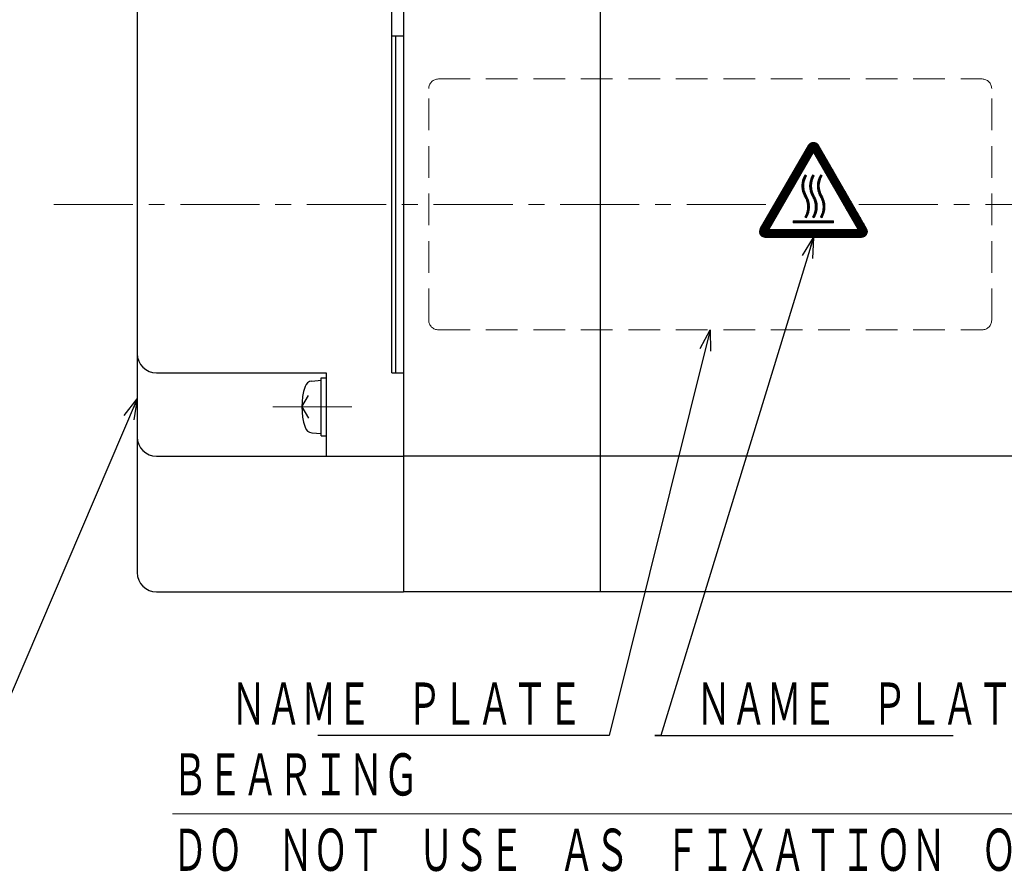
# Model space of a CAD drawing. Header units: millimetres. Extents: x 0 to 594, y 0 to 420.
# Tile 64 of 112: x 244 to 346, y 112 to 201. Entities that reach past the tile are written whole.
import ezdxf

# ---------------------------------------------------------------- set-up
doc = ezdxf.new("R2010")
doc.units = ezdxf.units.MM
doc.header["$LTSCALE"] = 0.257233
doc.linetypes.add('CENTER', pattern=[50.8, 31.75, -6.35, 6.35, -6.35])
doc.linetypes.add('DASHED', pattern=[19.05, 12.7, -6.35])
doc.layers.add('NoLayerName_001', color=7, linetype='Continuous')
doc.styles.get("Standard").update_dxf_attribs({"font": 'txt', "bigfont": 'extfont2'})
doc.dimstyles.get("Standard").update_dxf_attribs({"dimtxt": 2.5, "dimasz": 2.5, "dimexe": 1, "dimexo": 1, "dimtad": 1, "dimdec": 3, "dimzin": 0, "dimdsep": 46, "dimtxsty": 'Standard', "dimcen": 2.5, "dimadec": 3, "dimazin": 0, "dimtfac": 0.75, "dimtdec": 3, "dimtmove": 0, "dimatfit": 3, "dimfxl": 1, "dimarcsym": 0})

# ---------------------------------------------------------------- blocks, each defined once
blk = doc.blocks.new('*X55')
at = {"color": 2, "linetype": 'Continuous', "lineweight": 13}
for p, q in [((0.15, 0), (0, 0.15)), ((0.09, 0), (0, 0.09)), ((0.04, 0), (0, 0.04)), ((0.21, 0), (0.01, 0.2)), ((0.26, 0), (0.06, 0.2)), ((0.32, 0), (0.12, 0.2)), ((0.38, 0), (0.18, 0.2)), ((0.43, 0), (0.23, 0.2)), ((0.49, 0), (0.29, 0.2)), ((0.55, 0), (0.35, 0.2)), ((0.6, 0), (0.4, 0.2)), ((0.66, 0), (0.46, 0.2)), ((0.72, 0), (0.52, 0.2)), ((0.77, 0), (0.57, 0.2)), ((0.83, 0), (0.63, 0.2)), ((0.89, 0), (0.69, 0.2)), ((0.94, 0), (0.74, 0.2)), ((1, 0), (0.8, 0.2)), ((1.06, 0), (0.86, 0.2)), ((1.11, 0), (0.91, 0.2)), ((1.17, 0), (0.97, 0.2)), ((1.22, 0), (1.02, 0.2)), ((1.28, 0), (1.08, 0.2)), ((1.34, 0), (1.14, 0.2)), ((1.39, 0), (1.19, 0.2)), ((1.45, 0), (1.25, 0.2)), ((1.51, 0), (1.31, 0.2)), ((1.56, 0), (1.36, 0.2)), ((1.62, 0), (1.42, 0.2)), ((1.68, 0), (1.48, 0.2)), ((1.73, 0), (1.53, 0.2)), ((1.79, 0), (1.59, 0.2)), ((1.85, 0), (1.65, 0.2)), ((1.9, 0), (1.7, 0.2)), ((1.96, 0), (1.76, 0.2)), ((2.02, 0), (1.82, 0.2)), ((2.07, 0), (1.87, 0.2)), ((2.13, 0), (1.93, 0.2)), ((2.19, 0), (1.99, 0.2)), ((2.24, 0), (2.04, 0.2)), ((2.3, 0), (2.1, 0.2)), ((2.36, 0), (2.16, 0.2)), ((2.41, 0), (2.21, 0.2)), ((2.47, 0), (2.27, 0.2)), ((2.53, 0), (2.33, 0.2)), ((2.58, 0), (2.38, 0.2)), ((2.64, 0), (2.44, 0.2)), ((2.7, 0), (2.5, 0.2)), ((2.75, 0), (2.55, 0.2)), ((2.81, 0), (2.61, 0.2)), ((2.87, 0), (2.67, 0.2)), ((2.92, 0), (2.72, 0.2)), ((2.98, 0), (2.78, 0.2)), ((3.04, 0), (2.84, 0.2)), ((3.09, 0), (2.89, 0.2)), ((3.15, 0), (2.95, 0.2)), ((3.2, 0), (3, 0.2)), ((3.26, 0), (3.06, 0.2)), ((3.32, 0), (3.12, 0.2)), ((3.37, 0), (3.17, 0.2)), ((3.43, 0), (3.23, 0.2)), ((3.49, 0), (3.29, 0.2)), ((3.54, 0), (3.34, 0.2)), ((3.6, 0), (3.4, 0.2)), ((3.66, 0), (3.46, 0.2)), ((3.71, 0), (3.51, 0.2)), ((3.77, 0), (3.57, 0.2)), ((3.83, 0), (3.63, 0.2)), ((3.88, 0), (3.68, 0.2)), ((3.94, 0), (3.74, 0.2)), ((4, 0), (3.8, 0.2)), ((4.05, 0), (3.85, 0.2)), ((4.11, 0), (3.91, 0.2)), ((4.16, 0.01), (3.97, 0.2)), ((4.16, 0.06), (4.02, 0.2)), ((4.16, 0.12), (4.08, 0.2)), ((4.16, 0.18), (4.14, 0.2))]:
    blk.add_line(p, q, dxfattribs=at)
blk = doc.blocks.new('*X56')
at = {"color": 2, "linetype": 'Continuous', "lineweight": 13}
for p, q in [((0.3, 3.92), (0.14, 4.08)), ((0.31, 3.96), (0.15, 4.12)), ((0.32, 4), (0.17, 4.16)), ((0.34, 4.04), (0.19, 4.2)), ((0.36, 4.09), (0.2, 4.24)), ((0.37, 4.12), (0.22, 4.28)), ((0.39, 4.16), (0.24, 4.31)), ((0.41, 4.2), (0.26, 4.35)), ((0.43, 4.24), (0.28, 4.39)), ((0.45, 4.28), (0.3, 4.42)), ((0.47, 4.31), (0.4, 4.38)), ((0.2, 3.22), (0, 3.42)), ((0.2, 3.16), (0, 3.37)), ((0.21, 3.1), (0, 3.31)), ((0.22, 3.04), (0, 3.25)), ((0.23, 2.97), (0, 3.19)), ((0.2, 3.34), (0.01, 3.52)), ((0.2, 3.28), (0.01, 3.47)), ((0.24, 2.9), (0.01, 3.13)), ((0.25, 2.83), (0.01, 3.07)), ((0.21, 3.44), (0.02, 3.63)), ((0.2, 3.39), (0.02, 3.58)), ((0.21, 3.5), (0.03, 3.67)), ((0.21, 3.55), (0.04, 3.72)), ((0.22, 3.6), (0.05, 3.77)), ((0.23, 3.65), (0.06, 3.82)), ((0.24, 3.69), (0.07, 3.86)), ((0.25, 3.74), (0.08, 3.91)), ((0.26, 3.79), (0.1, 3.95)), ((0.27, 3.83), (0.11, 3.99)), ((0.28, 3.88), (0.12, 4.04)), ((0.27, 2.75), (0.02, 3.01)), ((0.3, 2.67), (0.03, 2.94)), ((0.33, 2.59), (0.04, 2.87)), ((0.37, 2.49), (0.06, 2.8)), ((0.41, 2.39), (0.07, 2.73)), ((0.48, 2.26), (0.1, 2.65)), ((0.55, 2.14), (0.12, 2.56)), ((0.59, 2.04), (0.16, 2.47)), ((0.63, 1.94), (0.2, 2.38)), ((0.67, 1.85), (0.25, 2.27)), ((0.69, 1.77), (0.32, 2.14)), ((0.71, 1.69), (0.38, 2.02)), ((0.73, 1.62), (0.43, 1.92)), ((0.75, 1.55), (0.46, 1.83)), ((0.76, 1.48), (0.49, 1.74)), ((0.77, 1.41), (0.51, 1.66)), ((0.77, 1.35), (0.53, 1.59)), ((0.78, 1.29), (0.55, 1.52)), ((0.78, 1.23), (0.56, 1.45)), ((0.78, 1.17), (0.57, 1.38)), ((0.78, 1.11), (0.58, 1.32)), ((0.78, 1.06), (0.58, 1.26)), ((0.78, 1), (0.58, 1.2)), ((0.78, 0.95), (0.58, 1.14)), ((0.77, 0.9), (0.58, 1.09)), ((0.77, 0.85), (0.58, 1.03)), ((0.36, 0.06), (0.31, 0.11)), ((0.48, 0), (0.33, 0.15)), ((0.5, 0.04), (0.35, 0.18)), ((0.52, 0.07), (0.37, 0.22)), ((0.54, 0.11), (0.39, 0.26)), ((0.56, 0.15), (0.41, 0.3)), ((0.58, 0.19), (0.43, 0.34)), ((0.59, 0.23), (0.44, 0.38)), ((0.61, 0.27), (0.46, 0.42)), ((0.63, 0.31), (0.47, 0.46)), ((0.64, 0.35), (0.49, 0.5)), ((0.66, 0.39), (0.5, 0.55)), ((0.67, 0.43), (0.51, 0.59)), ((0.69, 0.47), (0.52, 0.64)), ((0.7, 0.52), (0.53, 0.68)), ((0.71, 0.56), (0.54, 0.73)), ((0.72, 0.61), (0.55, 0.78)), ((0.73, 0.65), (0.56, 0.82)), ((0.75, 0.75), (0.57, 0.93)), ((0.74, 0.7), (0.57, 0.87)), ((0.76, 0.8), (0.58, 0.98))]:
    blk.add_line(p, q, dxfattribs=at)
blk = doc.blocks.new('*X57')
at = {"color": 2, "linetype": 'Continuous', "lineweight": 13}
for p, q in [((0.3, 3.92), (0.14, 4.08)), ((0.31, 3.96), (0.15, 4.12)), ((0.32, 4), (0.17, 4.16)), ((0.34, 4.04), (0.19, 4.2)), ((0.36, 4.09), (0.2, 4.24)), ((0.37, 4.12), (0.22, 4.28)), ((0.39, 4.16), (0.24, 4.31)), ((0.41, 4.2), (0.26, 4.35)), ((0.43, 4.24), (0.28, 4.39)), ((0.45, 4.28), (0.3, 4.42)), ((0.47, 4.31), (0.4, 4.38)), ((0.2, 3.22), (0, 3.42)), ((0.2, 3.16), (0, 3.37)), ((0.21, 3.1), (0, 3.31)), ((0.22, 3.04), (0, 3.25)), ((0.23, 2.97), (0, 3.19)), ((0.2, 3.34), (0.01, 3.52)), ((0.2, 3.28), (0.01, 3.47)), ((0.24, 2.9), (0.01, 3.13)), ((0.25, 2.83), (0.01, 3.07)), ((0.21, 3.44), (0.02, 3.63)), ((0.2, 3.39), (0.02, 3.58)), ((0.21, 3.5), (0.03, 3.67)), ((0.21, 3.55), (0.04, 3.72)), ((0.22, 3.6), (0.05, 3.77)), ((0.23, 3.65), (0.06, 3.82)), ((0.24, 3.69), (0.07, 3.86)), ((0.25, 3.74), (0.08, 3.91)), ((0.26, 3.79), (0.1, 3.95)), ((0.27, 3.83), (0.11, 3.99)), ((0.28, 3.88), (0.12, 4.04)), ((0.27, 2.75), (0.02, 3.01)), ((0.3, 2.67), (0.03, 2.94)), ((0.33, 2.59), (0.04, 2.87)), ((0.37, 2.49), (0.06, 2.8)), ((0.41, 2.39), (0.07, 2.73)), ((0.48, 2.26), (0.1, 2.65)), ((0.55, 2.14), (0.12, 2.56)), ((0.59, 2.04), (0.16, 2.47)), ((0.63, 1.94), (0.2, 2.38)), ((0.67, 1.85), (0.25, 2.27)), ((0.69, 1.77), (0.32, 2.14)), ((0.71, 1.69), (0.38, 2.02)), ((0.73, 1.62), (0.43, 1.92)), ((0.75, 1.55), (0.46, 1.83)), ((0.76, 1.48), (0.49, 1.74)), ((0.77, 1.41), (0.51, 1.66)), ((0.77, 1.35), (0.53, 1.59)), ((0.78, 1.29), (0.55, 1.52)), ((0.78, 1.23), (0.56, 1.45)), ((0.78, 1.17), (0.57, 1.38)), ((0.78, 1.11), (0.58, 1.32)), ((0.78, 1.06), (0.58, 1.26)), ((0.78, 1), (0.58, 1.2)), ((0.78, 0.95), (0.58, 1.14)), ((0.77, 0.9), (0.58, 1.09)), ((0.77, 0.85), (0.58, 1.03)), ((0.36, 0.06), (0.31, 0.11)), ((0.48, 0), (0.33, 0.15)), ((0.5, 0.04), (0.35, 0.18)), ((0.52, 0.07), (0.37, 0.22)), ((0.54, 0.11), (0.39, 0.26)), ((0.56, 0.15), (0.41, 0.3)), ((0.58, 0.19), (0.43, 0.34)), ((0.59, 0.23), (0.44, 0.38)), ((0.61, 0.27), (0.46, 0.42)), ((0.63, 0.31), (0.47, 0.46)), ((0.64, 0.35), (0.49, 0.5)), ((0.66, 0.39), (0.5, 0.55)), ((0.67, 0.43), (0.51, 0.59)), ((0.69, 0.47), (0.52, 0.64)), ((0.7, 0.52), (0.53, 0.68)), ((0.71, 0.56), (0.54, 0.73)), ((0.72, 0.61), (0.55, 0.78)), ((0.73, 0.65), (0.56, 0.82)), ((0.75, 0.75), (0.57, 0.93)), ((0.74, 0.7), (0.57, 0.87)), ((0.76, 0.8), (0.58, 0.98))]:
    blk.add_line(p, q, dxfattribs=at)
blk = doc.blocks.new('*X58')
at = {"color": 2, "linetype": 'Continuous', "lineweight": 13}
for p, q in [((0.3, 3.92), (0.14, 4.08)), ((0.31, 3.96), (0.15, 4.12)), ((0.32, 4), (0.17, 4.16)), ((0.34, 4.04), (0.19, 4.2)), ((0.36, 4.09), (0.2, 4.24)), ((0.37, 4.12), (0.22, 4.28)), ((0.39, 4.16), (0.24, 4.31)), ((0.41, 4.2), (0.26, 4.35)), ((0.43, 4.24), (0.28, 4.39)), ((0.45, 4.28), (0.3, 4.42)), ((0.47, 4.31), (0.4, 4.38)), ((0.2, 3.22), (0, 3.42)), ((0.2, 3.16), (0, 3.37)), ((0.21, 3.1), (0, 3.31)), ((0.22, 3.04), (0, 3.25)), ((0.23, 2.97), (0, 3.19)), ((0.2, 3.34), (0.01, 3.52)), ((0.2, 3.28), (0.01, 3.47)), ((0.24, 2.9), (0.01, 3.13)), ((0.25, 2.83), (0.01, 3.07)), ((0.21, 3.44), (0.02, 3.63)), ((0.2, 3.39), (0.02, 3.58)), ((0.21, 3.5), (0.03, 3.67)), ((0.21, 3.55), (0.04, 3.72)), ((0.22, 3.6), (0.05, 3.77)), ((0.23, 3.65), (0.06, 3.82)), ((0.24, 3.69), (0.07, 3.86)), ((0.25, 3.74), (0.08, 3.91)), ((0.26, 3.79), (0.1, 3.95)), ((0.27, 3.83), (0.11, 3.99)), ((0.28, 3.88), (0.12, 4.04)), ((0.27, 2.75), (0.02, 3.01)), ((0.3, 2.67), (0.03, 2.94)), ((0.33, 2.59), (0.04, 2.87)), ((0.37, 2.49), (0.06, 2.8)), ((0.41, 2.39), (0.07, 2.73)), ((0.48, 2.26), (0.1, 2.65)), ((0.55, 2.14), (0.12, 2.56)), ((0.59, 2.04), (0.16, 2.47)), ((0.63, 1.94), (0.2, 2.38)), ((0.67, 1.85), (0.25, 2.27)), ((0.69, 1.77), (0.32, 2.14)), ((0.71, 1.69), (0.38, 2.02)), ((0.73, 1.62), (0.43, 1.92)), ((0.75, 1.55), (0.46, 1.83)), ((0.76, 1.48), (0.49, 1.74)), ((0.77, 1.41), (0.51, 1.66)), ((0.77, 1.35), (0.53, 1.59)), ((0.78, 1.29), (0.55, 1.52)), ((0.78, 1.23), (0.56, 1.45)), ((0.78, 1.17), (0.57, 1.38)), ((0.78, 1.11), (0.58, 1.32)), ((0.78, 1.06), (0.58, 1.26)), ((0.78, 1), (0.58, 1.2)), ((0.78, 0.95), (0.58, 1.14)), ((0.77, 0.9), (0.58, 1.09)), ((0.77, 0.85), (0.58, 1.03)), ((0.36, 0.06), (0.31, 0.11)), ((0.48, 0), (0.33, 0.15)), ((0.5, 0.04), (0.35, 0.18)), ((0.52, 0.07), (0.37, 0.22)), ((0.54, 0.11), (0.39, 0.26)), ((0.56, 0.15), (0.41, 0.3)), ((0.58, 0.19), (0.43, 0.34)), ((0.59, 0.23), (0.44, 0.38)), ((0.61, 0.27), (0.46, 0.42)), ((0.63, 0.31), (0.47, 0.46)), ((0.64, 0.35), (0.49, 0.5)), ((0.66, 0.39), (0.5, 0.55)), ((0.67, 0.43), (0.51, 0.59)), ((0.69, 0.47), (0.52, 0.64)), ((0.7, 0.52), (0.53, 0.68)), ((0.71, 0.56), (0.54, 0.73)), ((0.72, 0.61), (0.55, 0.78)), ((0.73, 0.65), (0.56, 0.82)), ((0.75, 0.75), (0.57, 0.93)), ((0.74, 0.7), (0.57, 0.87)), ((0.76, 0.8), (0.58, 0.98))]:
    blk.add_line(p, q, dxfattribs=at)
blk = doc.blocks.new('*X59')
at = {"color": 2, "linetype": 'Continuous', "lineweight": 13}
for p, q in [((1.91, 2.47), (1.33, 3.06)), ((1.93, 2.51), (1.35, 3.1)), ((1.95, 2.55), (1.37, 3.13)), ((1.97, 2.58), (1.39, 3.17)), ((2, 2.62), (1.41, 3.2)), ((2.02, 2.65), (1.43, 3.24)), ((2.04, 2.69), (1.45, 3.27)), ((2.06, 2.72), (1.47, 3.31)), ((2.08, 2.76), (1.49, 3.35)), ((2.1, 2.8), (1.51, 3.38)), ((2.12, 2.83), (1.53, 3.42)), ((2.14, 2.87), (1.55, 3.45)), ((2.16, 2.9), (1.58, 3.49)), ((2.18, 2.94), (1.6, 3.53)), ((2.2, 2.98), (1.62, 3.56)), ((2.22, 3.01), (1.64, 3.6)), ((2.24, 3.05), (1.66, 3.63)), ((2.26, 3.08), (1.68, 3.67)), ((2.29, 3.12), (1.7, 3.7)), ((2.31, 3.16), (1.72, 3.74)), ((2.33, 3.19), (1.74, 3.78)), ((2.35, 3.23), (1.76, 3.81)), ((2.37, 3.26), (1.78, 3.85)), ((2.39, 3.3), (1.8, 3.88)), ((2.41, 3.33), (1.82, 3.92)), ((1.33, 1.47), (0.75, 2.06)), ((1.35, 1.51), (0.77, 2.09)), ((1.37, 1.54), (0.79, 2.13)), ((1.4, 1.58), (0.81, 2.16)), ((1.42, 1.61), (0.83, 2.2)), ((1.44, 1.65), (0.85, 2.23)), ((1.46, 1.68), (0.87, 2.27)), ((1.48, 1.72), (0.89, 2.31)), ((1.5, 1.76), (0.91, 2.34)), ((1.52, 1.79), (0.93, 2.38)), ((1.54, 1.83), (0.95, 2.41)), ((1.56, 1.86), (0.98, 2.45)), ((1.58, 1.9), (1, 2.49)), ((1.6, 1.94), (1.02, 2.52)), ((1.62, 1.97), (1.04, 2.56)), ((1.64, 2.01), (1.06, 2.59)), ((1.66, 2.04), (1.08, 2.63)), ((1.68, 2.08), (1.1, 2.66)), ((1.71, 2.11), (1.12, 2.7)), ((1.73, 2.15), (1.14, 2.74)), ((1.75, 2.19), (1.16, 2.77)), ((1.77, 2.22), (1.18, 2.81)), ((1.79, 2.26), (1.2, 2.84)), ((1.81, 2.29), (1.22, 2.88)), ((1.83, 2.33), (1.24, 2.92)), ((1.85, 2.37), (1.26, 2.95)), ((1.87, 2.4), (1.29, 2.99)), ((1.89, 2.44), (1.31, 3.02)), ((1.22, 0), (0.17, 1.05)), ((1.28, 0), (0.19, 1.09)), ((1.33, 0), (0.21, 1.12)), ((1.39, 0), (0.23, 1.16)), ((1.44, 0), (0.25, 1.19)), ((1.5, 0), (0.27, 1.23)), ((1.56, 0), (0.29, 1.27)), ((1.61, 0), (0.31, 1.3)), ((1.67, 0), (0.33, 1.34)), ((1.73, 0), (0.35, 1.37)), ((0.96, 0.82), (0.37, 1.41)), ((0.98, 0.86), (0.4, 1.45)), ((1, 0.9), (0.42, 1.48)), ((1.02, 0.93), (0.44, 1.52)), ((1.04, 0.97), (0.46, 1.55)), ((1.06, 1), (0.48, 1.59)), ((1.08, 1.04), (0.5, 1.62)), ((1.11, 1.07), (0.52, 1.66)), ((1.13, 1.11), (0.54, 1.7)), ((1.15, 1.15), (0.56, 1.73)), ((1.17, 1.18), (0.58, 1.77)), ((1.19, 1.22), (0.6, 1.8)), ((1.21, 1.25), (0.62, 1.84)), ((1.23, 1.29), (0.64, 1.88)), ((1.25, 1.33), (0.66, 1.91)), ((1.27, 1.36), (0.69, 1.95)), ((1.29, 1.4), (0.71, 1.98)), ((1.31, 1.43), (0.73, 2.02)), ((0.65, 0), (0, 0.65)), ((0.6, 0), (0, 0.6)), ((0.54, 0), (0, 0.54)), ((0.71, 0), (0.01, 0.7)), ((0.47, 0.01), (0.01, 0.47)), ((0.77, 0), (0.02, 0.75)), ((0.82, 0), (0.03, 0.79)), ((0.39, 0.04), (0.04, 0.39)), ((0.88, 0), (0.05, 0.83)), ((0.94, 0), (0.06, 0.87)), ((0.99, 0), (0.08, 0.91)), ((0.27, 0.1), (0.1, 0.27)), ((1.05, 0), (0.11, 0.94)), ((1.11, 0), (0.13, 0.98)), ((1.16, 0), (0.15, 1.02)), ((1.78, 0), (0.98, 0.8)), ((1.84, 0), (1.04, 0.8)), ((1.9, 0), (1.1, 0.8)), ((1.95, 0), (1.15, 0.8)), ((2.01, 0), (1.21, 0.8)), ((2.07, 0), (1.27, 0.8)), ((2.12, 0), (1.32, 0.8)), ((2.18, 0), (1.38, 0.8)), ((2.24, 0), (1.44, 0.8)), ((2.29, 0), (1.49, 0.8)), ((2.35, 0), (1.55, 0.8)), ((2.41, 0), (1.61, 0.8)), ((2.46, 0), (1.66, 0.8)), ((2.52, 0), (1.72, 0.8)), ((2.58, 0), (1.78, 0.8)), ((2.63, 0), (1.83, 0.8)), ((2.69, 0), (1.89, 0.8)), ((2.75, 0), (1.95, 0.8)), ((2.8, 0), (2, 0.8)), ((2.86, 0), (2.06, 0.8)), ((2.92, 0), (2.12, 0.8)), ((2.97, 0), (2.17, 0.8)), ((3.03, 0), (2.23, 0.8)), ((3.09, 0), (2.29, 0.8)), ((3.14, 0), (2.34, 0.8)), ((3.2, 0), (2.4, 0.8)), ((3.25, 0), (2.45, 0.8)), ((3.31, 0), (2.51, 0.8)), ((3.37, 0), (2.57, 0.8)), ((3.42, 0), (2.62, 0.8)), ((3.48, 0), (2.68, 0.8)), ((3.54, 0), (2.74, 0.8)), ((3.59, 0), (2.79, 0.8)), ((3.65, 0), (2.85, 0.8)), ((3.71, 0), (2.91, 0.8)), ((3.76, 0), (2.96, 0.8)), ((3.82, 0), (3.02, 0.8)), ((3.88, 0), (3.08, 0.8)), ((3.93, 0), (3.13, 0.8)), ((3.99, 0), (3.19, 0.8)), ((4.05, 0), (3.25, 0.8)), ((4.1, 0), (3.3, 0.8)), ((4.16, 0), (3.36, 0.8)), ((4.22, 0), (3.42, 0.8)), ((4.27, 0), (3.47, 0.8)), ((4.33, 0), (3.53, 0.8)), ((4.39, 0), (3.59, 0.8)), ((4.44, 0), (3.64, 0.8)), ((4.5, 0), (3.7, 0.8)), ((4.56, 0), (3.76, 0.8)), ((4.61, 0), (3.81, 0.8)), ((4.67, 0), (3.87, 0.8)), ((4.73, 0), (3.93, 0.8)), ((4.78, 0), (3.98, 0.8)), ((4.84, 0), (4.04, 0.8)), ((4.9, 0), (4.1, 0.8)), ((4.95, 0), (4.15, 0.8)), ((5.01, 0), (4.21, 0.8)), ((5.07, 0), (4.27, 0.8)), ((5.12, 0), (4.32, 0.8)), ((5.18, 0), (4.38, 0.8)), ((5.23, 0), (4.43, 0.8)), ((5.29, 0), (4.49, 0.8)), ((5.35, 0), (4.55, 0.8)), ((5.4, 0), (4.6, 0.8)), ((5.46, 0), (4.66, 0.8)), ((5.52, 0), (4.72, 0.8)), ((5.57, 0), (4.77, 0.8)), ((5.63, 0), (4.83, 0.8)), ((5.69, 0), (4.89, 0.8)), ((5.74, 0), (4.94, 0.8)), ((5.8, 0), (5, 0.8))]:
    blk.add_line(p, q, dxfattribs=at)
blk = doc.blocks.new('*X60')
at = {"color": 2, "linetype": 'Continuous', "lineweight": 13}
for p, q in [((1.85, 8.57), (1.26, 9.15)), ((1.87, 8.6), (1.28, 9.19)), ((1.89, 8.64), (1.3, 9.22)), ((1.91, 8.67), (1.33, 9.26)), ((1.93, 8.71), (1.35, 9.29)), ((1.95, 8.75), (1.37, 9.33)), ((1.97, 8.78), (1.39, 9.37)), ((4.12, 6.69), (1.41, 9.4)), ((4.04, 6.82), (1.43, 9.44)), ((3.97, 6.96), (1.45, 9.47)), ((3.89, 7.09), (1.47, 9.51)), ((3.81, 7.22), (1.49, 9.54)), ((3.73, 7.36), (1.52, 9.58)), ((3.66, 7.49), (1.54, 9.61)), ((3.58, 7.63), (1.57, 9.63)), ((3.5, 7.76), (1.6, 9.66)), ((3.43, 7.89), (1.63, 9.69)), ((3.35, 8.03), (1.67, 9.71)), ((3.27, 8.16), (1.7, 9.73)), ((3.19, 8.3), (1.74, 9.75)), ((3.12, 8.43), (1.78, 9.76)), ((3.04, 8.56), (1.83, 9.78)), ((2.96, 8.7), (1.87, 9.79)), ((2.88, 8.83), (1.92, 9.79)), ((2.81, 8.96), (1.98, 9.8)), ((2.73, 9.1), (2.04, 9.79)), ((2.65, 9.23), (2.1, 9.78)), ((2.58, 9.37), (2.18, 9.76)), ((2.5, 9.5), (2.29, 9.71)), ((1.27, 7.56), (0.68, 8.15)), ((1.29, 7.6), (0.7, 8.18)), ((1.31, 7.63), (0.72, 8.22)), ((1.33, 7.67), (0.75, 8.25)), ((1.35, 7.71), (0.77, 8.29)), ((1.37, 7.74), (0.79, 8.33)), ((1.39, 7.78), (0.81, 8.36)), ((1.41, 7.81), (0.83, 8.4)), ((1.43, 7.85), (0.85, 8.43)), ((1.46, 7.88), (0.87, 8.47)), ((1.48, 7.92), (0.89, 8.51)), ((1.5, 7.96), (0.91, 8.54)), ((1.52, 7.99), (0.93, 8.58)), ((1.54, 8.03), (0.95, 8.61)), ((1.56, 8.06), (0.97, 8.65)), ((1.58, 8.1), (0.99, 8.69)), ((1.6, 8.14), (1.01, 8.72)), ((1.62, 8.17), (1.04, 8.76)), ((1.64, 8.21), (1.06, 8.79)), ((1.66, 8.24), (1.08, 8.83)), ((1.68, 8.28), (1.1, 8.86)), ((1.7, 8.31), (1.12, 8.9)), ((1.72, 8.35), (1.14, 8.94)), ((1.75, 8.39), (1.16, 8.97)), ((1.77, 8.42), (1.18, 9.01)), ((1.79, 8.46), (1.2, 9.04)), ((1.81, 8.49), (1.22, 9.08)), ((1.83, 8.53), (1.24, 9.12)), ((4.2, 6.56), (2.01, 8.74)), ((4.28, 6.42), (2.09, 8.61)), ((4.35, 6.29), (2.17, 8.47)), ((4.43, 6.15), (2.24, 8.34)), ((4.51, 6.02), (2.32, 8.21)), ((0.69, 6.56), (0.1, 7.14)), ((0.71, 6.59), (0.12, 7.18)), ((0.73, 6.63), (0.14, 7.21)), ((0.75, 6.67), (0.17, 7.25)), ((0.77, 6.7), (0.19, 7.29)), ((0.79, 6.74), (0.21, 7.32)), ((0.81, 6.77), (0.23, 7.36)), ((0.83, 6.81), (0.25, 7.39)), ((0.85, 6.84), (0.27, 7.43)), ((0.88, 6.88), (0.29, 7.47)), ((0.9, 6.92), (0.31, 7.5)), ((0.92, 6.95), (0.33, 7.54)), ((0.94, 6.99), (0.35, 7.57)), ((0.96, 7.02), (0.37, 7.61)), ((0.98, 7.06), (0.39, 7.65)), ((1, 7.1), (0.41, 7.68)), ((1.02, 7.13), (0.43, 7.72)), ((1.04, 7.17), (0.46, 7.75)), ((1.06, 7.2), (0.48, 7.79)), ((1.08, 7.24), (0.5, 7.82)), ((1.1, 7.27), (0.52, 7.86)), ((1.12, 7.31), (0.54, 7.9)), ((1.14, 7.35), (0.56, 7.93)), ((1.17, 7.38), (0.58, 7.97)), ((1.19, 7.42), (0.6, 8)), ((1.21, 7.45), (0.62, 8.04)), ((1.23, 7.49), (0.64, 8.08)), ((1.25, 7.53), (0.66, 8.11)), ((4.58, 5.89), (2.4, 8.07)), ((4.66, 5.75), (2.48, 7.94)), ((4.74, 5.62), (2.55, 7.8)), ((4.82, 5.48), (2.63, 7.67)), ((4.89, 5.35), (2.71, 7.54)), ((4.97, 5.22), (2.79, 7.4)), ((5.05, 5.08), (2.86, 7.27)), ((5.13, 4.95), (2.94, 7.14)), ((0.59, 6.38), (0, 6.96)), ((0.61, 6.41), (0.02, 7)), ((0.63, 6.45), (0.04, 7.04)), ((0.65, 6.49), (0.06, 7.07)), ((0.67, 6.52), (0.08, 7.11)), ((5.2, 4.82), (3.02, 7)), ((5.28, 4.68), (3.09, 6.87)), ((5.36, 4.55), (3.17, 6.73)), ((5.43, 4.41), (3.25, 6.6)), ((5.51, 4.28), (3.33, 6.47)), ((5.59, 4.15), (3.4, 6.33)), ((5.67, 4.01), (3.48, 6.2)), ((5.74, 3.88), (3.56, 6.06)), ((5.82, 3.75), (3.64, 5.93)), ((5.9, 3.61), (3.71, 5.8)), ((5.98, 3.48), (3.79, 5.66)), ((6.05, 3.34), (3.87, 5.53)), ((6.13, 3.21), (3.94, 5.4)), ((6.21, 3.08), (4.02, 5.26)), ((6.28, 2.94), (4.1, 5.13)), ((6.36, 2.81), (4.18, 4.99)), ((6.44, 2.67), (4.25, 4.86)), ((6.52, 2.54), (4.33, 4.73)), ((6.59, 2.41), (4.41, 4.59)), ((6.67, 2.27), (4.49, 4.46)), ((6.75, 2.14), (4.56, 4.32)), ((6.83, 2.01), (4.64, 4.19)), ((6.9, 1.87), (4.72, 4.06)), ((6.98, 1.74), (4.79, 3.92)), ((7.06, 1.6), (4.87, 3.79)), ((7.13, 1.47), (4.95, 3.66)), ((7.21, 1.34), (5.03, 3.52)), ((7.29, 1.2), (5.1, 3.39)), ((7.37, 1.07), (5.18, 3.25)), ((7.44, 0.93), (5.26, 3.12)), ((7.5, 0.82), (5.34, 2.99)), ((7.53, 0.73), (5.41, 2.85)), ((7.54, 0.67), (5.49, 2.72)), ((7.55, 0.61), (5.57, 2.58)), ((7.54, 0.55), (5.64, 2.45)), ((7.54, 0.5), (5.72, 2.32)), ((7.53, 0.45), (5.8, 2.18)), ((7.52, 0.41), (5.88, 2.05)), ((7.5, 0.37), (5.95, 1.92)), ((7.48, 0.33), (6.03, 1.78)), ((7.46, 0.29), (6.11, 1.65)), ((7.44, 0.26), (6.19, 1.51)), ((7.42, 0.22), (6.26, 1.38)), ((7.39, 0.19), (6.34, 1.25)), ((7.36, 0.16), (6.42, 1.11)), ((7.02, 0), (6.22, 0.8)), ((7.07, 0.01), (6.28, 0.8)), ((7.11, 0.02), (6.34, 0.8)), ((7.16, 0.03), (6.39, 0.8)), ((7.2, 0.05), (6.45, 0.8)), ((7.33, 0.14), (6.49, 0.98)), ((7.23, 0.07), (6.51, 0.8)), ((7.27, 0.09), (6.56, 0.8)), ((7.3, 0.11), (6.57, 0.84))]:
    blk.add_line(p, q, dxfattribs=at)
blk = doc.blocks.new('*X61')
at = {"color": 2, "linetype": 'Continuous', "lineweight": 13}
for p, q in [((1.83, 5.52), (1.24, 6.11)), ((1.85, 5.56), (1.26, 6.14)), ((1.87, 5.59), (1.28, 6.18)), ((1.89, 5.63), (1.3, 6.22)), ((1.91, 5.67), (1.33, 6.25)), ((1.93, 5.7), (1.35, 6.29)), ((1.95, 5.74), (1.37, 6.32)), ((1.97, 5.77), (1.39, 6.36)), ((1.99, 5.81), (1.41, 6.39)), ((2.01, 5.84), (1.43, 6.43)), ((2.04, 5.88), (1.45, 6.47)), ((2.06, 5.92), (1.47, 6.5)), ((2.08, 5.95), (1.49, 6.54)), ((2.1, 5.99), (1.51, 6.57)), ((2.12, 6.02), (1.53, 6.61)), ((2.14, 6.06), (1.55, 6.65)), ((2.16, 6.1), (1.57, 6.68)), ((2.18, 6.13), (1.59, 6.72)), ((2.2, 6.17), (1.62, 6.75)), ((2.22, 6.2), (1.64, 6.79)), ((2.24, 6.24), (1.66, 6.82)), ((2.26, 6.28), (1.68, 6.86)), ((2.28, 6.31), (1.7, 6.9)), ((2.3, 6.35), (1.72, 6.93)), ((1.25, 4.52), (0.66, 5.1)), ((1.27, 4.55), (0.68, 5.14)), ((1.29, 4.59), (0.7, 5.18)), ((1.31, 4.63), (0.72, 5.21)), ((1.33, 4.66), (0.75, 5.25)), ((1.35, 4.7), (0.77, 5.28)), ((1.37, 4.73), (0.79, 5.32)), ((1.39, 4.77), (0.81, 5.35)), ((1.41, 4.8), (0.83, 5.39)), ((1.43, 4.84), (0.85, 5.43)), ((1.46, 4.88), (0.87, 5.46)), ((1.48, 4.91), (0.89, 5.5)), ((1.5, 4.95), (0.91, 5.53)), ((1.52, 4.98), (0.93, 5.57)), ((1.54, 5.02), (0.95, 5.61)), ((1.56, 5.06), (0.97, 5.64)), ((1.58, 5.09), (0.99, 5.68)), ((1.6, 5.13), (1.01, 5.71)), ((1.62, 5.16), (1.04, 5.75)), ((1.64, 5.2), (1.06, 5.78)), ((1.66, 5.24), (1.08, 5.82)), ((1.68, 5.27), (1.1, 5.86)), ((1.7, 5.31), (1.12, 5.89)), ((1.72, 5.34), (1.14, 5.93)), ((1.75, 5.38), (1.16, 5.96)), ((1.77, 5.41), (1.18, 6)), ((1.79, 5.45), (1.2, 6.04)), ((1.81, 5.49), (1.22, 6.07)), ((0.67, 3.51), (0.08, 4.1)), ((0.69, 3.55), (0.1, 4.14)), ((0.71, 3.59), (0.12, 4.17)), ((0.73, 3.62), (0.14, 4.21)), ((0.75, 3.66), (0.17, 4.24)), ((0.77, 3.69), (0.19, 4.28)), ((0.79, 3.73), (0.21, 4.31)), ((0.81, 3.76), (0.23, 4.35)), ((0.83, 3.8), (0.25, 4.39)), ((0.85, 3.84), (0.27, 4.42)), ((0.88, 3.87), (0.29, 4.46)), ((0.9, 3.91), (0.31, 4.49)), ((0.92, 3.94), (0.33, 4.53)), ((0.94, 3.98), (0.35, 4.57)), ((0.96, 4.02), (0.37, 4.6)), ((0.98, 4.05), (0.39, 4.64)), ((1, 4.09), (0.41, 4.67)), ((1.02, 4.12), (0.43, 4.71)), ((1.04, 4.16), (0.46, 4.74)), ((1.06, 4.2), (0.48, 4.78)), ((1.08, 4.23), (0.5, 4.82)), ((1.1, 4.27), (0.52, 4.85)), ((1.12, 4.3), (0.54, 4.89)), ((1.14, 4.34), (0.56, 4.92)), ((1.17, 4.37), (0.58, 4.96)), ((1.19, 4.41), (0.6, 5)), ((1.21, 4.45), (0.62, 5.03)), ((1.23, 4.48), (0.64, 5.07)), ((0.59, 3.37), (0, 3.96)), ((0.61, 3.41), (0.02, 3.99)), ((0.63, 3.44), (0.04, 4.03)), ((0.65, 3.48), (0.06, 4.06)), ((4.01, 0), (3.21, 0.8)), ((4.07, 0), (3.27, 0.8)), ((4.13, 0), (3.33, 0.8)), ((4.18, 0), (3.38, 0.8)), ((4.24, 0), (3.44, 0.8)), ((4.3, 0), (3.5, 0.8)), ((4.35, 0), (3.55, 0.8)), ((4.41, 0), (3.61, 0.8)), ((4.46, 0), (3.66, 0.8)), ((4.52, 0), (3.72, 0.8)), ((4.58, 0), (3.78, 0.8)), ((4.63, 0), (3.83, 0.8)), ((4.69, 0), (3.89, 0.8)), ((4.75, 0), (3.95, 0.8)), ((4.8, 0), (4, 0.8)), ((4.86, 0), (4.06, 0.8)), ((4.92, 0), (4.12, 0.8)), ((4.97, 0), (4.17, 0.8)), ((5.03, 0), (4.23, 0.8)), ((5.09, 0), (4.29, 0.8)), ((5.14, 0), (4.34, 0.8)), ((5.2, 0), (4.4, 0.8)), ((5.26, 0), (4.46, 0.8)), ((5.31, 0), (4.51, 0.8)), ((5.37, 0), (4.57, 0.8)), ((5.43, 0), (4.63, 0.8)), ((5.48, 0), (4.68, 0.8)), ((5.54, 0), (4.74, 0.8)), ((5.6, 0), (4.8, 0.8)), ((5.65, 0), (4.85, 0.8)), ((5.71, 0), (4.91, 0.8)), ((5.77, 0), (4.97, 0.8)), ((5.82, 0), (5.02, 0.8)), ((5.88, 0), (5.08, 0.8)), ((5.94, 0), (5.14, 0.8)), ((5.99, 0), (5.19, 0.8)), ((6.05, 0), (5.25, 0.8)), ((6.11, 0), (5.31, 0.8)), ((6.16, 0), (5.36, 0.8)), ((6.22, 0), (5.42, 0.8)), ((6.28, 0), (5.48, 0.8)), ((6.33, 0), (5.53, 0.8)), ((6.39, 0), (5.59, 0.8)), ((6.44, 0), (5.64, 0.8)), ((6.5, 0), (5.7, 0.8)), ((6.56, 0), (5.76, 0.8)), ((6.61, 0), (5.81, 0.8)), ((6.67, 0), (5.87, 0.8)), ((6.73, 0), (5.93, 0.8)), ((6.78, 0), (5.98, 0.8)), ((6.84, 0), (6.04, 0.8)), ((6.9, 0), (6.1, 0.8)), ((6.95, 0), (6.15, 0.8)), ((7.01, 0), (6.21, 0.8)), ((7.07, 0), (6.27, 0.8)), ((7.12, 0), (6.32, 0.8)), ((7.18, 0), (6.38, 0.8)), ((7.24, 0), (6.44, 0.8)), ((7.29, 0), (6.49, 0.8)), ((7.35, 0), (6.55, 0.8)), ((7.41, 0), (6.61, 0.8)), ((7.46, 0), (6.66, 0.8)), ((7.52, 0), (6.72, 0.8)), ((7.58, 0), (6.78, 0.8)), ((7.63, 0), (6.83, 0.8)), ((7.69, 0), (6.89, 0.8)), ((7.75, 0), (6.95, 0.8)), ((7.8, 0), (7, 0.8)), ((7.86, 0), (7.06, 0.8)), ((7.92, 0), (7.12, 0.8)), ((7.97, 0), (7.17, 0.8)), ((8.03, 0), (7.23, 0.8)), ((8.09, 0), (7.29, 0.8)), ((8.14, 0), (7.34, 0.8)), ((8.2, 0), (7.4, 0.8)), ((8.26, 0), (7.46, 0.8)), ((8.31, 0), (7.51, 0.8)), ((8.37, 0), (7.57, 0.8)), ((8.42, 0), (7.62, 0.8)), ((8.48, 0), (7.68, 0.8)), ((8.54, 0), (7.74, 0.8)), ((8.59, 0), (7.79, 0.8)), ((8.65, 0), (7.85, 0.8)), ((8.71, 0), (7.91, 0.8))]:
    blk.add_line(p, q, dxfattribs=at)
blk = doc.blocks.new('_OPEN30')
at = {"color": 0, "linetype": 'ByBlock', "lineweight": -2}
for p, q in [((-1, 0.267949), (0, 0)), ((0, 0), (-1, -0.267949)), ((0, 0), (-1, 0))]:
    blk.add_line(p, q, dxfattribs=at)
blk = doc.blocks.new('*D66')
at = {"layer": 'Defpoints', "color": 0}
for p in [(256.42, 287.24), (256.42, 219.77), (402.92, 190.77)]:
    blk.add_point(p, dxfattribs=at)
at = {"layer": 'NoLayerName_001', "color": 0, "linetype": 'Continuous', "lineweight": 13}
for p, q in [((256.42, 221.18), (256.42, 288.65)), ((402.92, 192.18), (402.92, 288.65)), ((400.8, 287.24), (258.54, 287.24))]:
    blk.add_line(p, q, dxfattribs=at)
at = {"layer": 'NoLayerName_001', "color": 0, "lineweight": 13, "xscale": 2.121340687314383, "yscale": 2.121340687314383, "zscale": 2.121340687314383, "rotation": 180}
blk.add_blockref('_OPEN30', (256.42, 287.24), dxfattribs=at)
at = {"layer": 'NoLayerName_001', "color": 0, "lineweight": 13, "xscale": 2.121340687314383, "yscale": 2.121340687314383, "zscale": 2.121340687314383}
blk.add_blockref('_OPEN30', (402.92, 287.24), dxfattribs=at)
at = {"layer": 'NoLayerName_001', "color": 0, "lineweight": 13, "insert": (329.67, 291.13), "char_height": 4.95, "attachment_point": 5}
blk.add_mtext('\\W0.8000;Ｌ', dxfattribs=at)
blk = doc.blocks.new('DIM_0003')
at = {"color": 3, "linetype": 'Continuous', "lineweight": 13}
blk.add_lwpolyline([(102.56, 55.2), (123.99, 44.88), (122.75, 6.36), (0, 6.36)], dxfattribs=at)
at = {"color": 3, "linetype": 'Continuous', "lineweight": 13, "width": 0.666667}
for s, height, p in [('ＢＥＡＲＩＮＧ', 4.95, (0, 7.78)), ('ＤＯ\u3000ＮＯＴ\u3000ＵＳＥ\u3000ＡＳ\u3000ＦＩＸＡＴＩＯＮ\u3000ＯＦ\u3000ＬＯＡＤ．', 4.9498, (0, 0))]:
    blk.add_text(s, height=height, dxfattribs=at).set_placement(p)

msp = doc.modelspace()

# ---------------------------------------------------------------- linework, layer by layer
at = {"layer": 'NoLayerName_001', "color": 7, "linetype": 'Continuous', "lineweight": 25}
for p, q in [((283.9236, 221.7701), (283.9236, 141.7701)), ((304.2236, 221.7701), (304.2236, 141.7701)), ((256.4236, 219.7701), (256.4236, 143.7701)), ((282.7236, 164.3701), (282.7236, 213.9701)), ((282.7236, 199.1701), (283.9236, 199.1701)), ((283.1236, 164.3701), (283.1236, 199.1701)), ((258.4236, 164.3701), (275.9236, 164.3701)), ((274.4417, 163.5342), (275.4236, 163.6201)), ((275.4236, 157.8701), (275.4236, 163.8701)), ((275.4236, 163.8701), (275.9236, 163.8701)), ((275.9236, 164.3701), (275.9236, 155.7701)), ((282.7236, 164.3701), (283.9236, 164.3701)), ((273.4236, 160.8701), (274.095, 162.033)), ((273.4236, 160.8701), (274.095, 159.7072)), ((274.4417, 158.206), (275.4236, 158.1201)), ((275.4236, 157.8701), (275.9236, 157.8701)), ((258.4236, 155.7701), (283.9236, 155.7701)), ((354.9236, 155.7701), (283.9236, 155.7701)), ((258.4236, 141.7701), (283.9236, 141.7701)), ((362.9236, 141.7701), (283.9236, 141.7701))]:
    msp.add_line(p, q, dxfattribs=at)
at = {"layer": 'NoLayerName_001', "color": 2, "linetype": 'DASHED', "lineweight": 13}
for p, q in [((287.5236, 194.7201), (343.6236, 194.7201)), ((286.5236, 169.8201), (286.5236, 193.7201)), ((344.6236, 169.8201), (344.6236, 193.7201)), ((287.5236, 168.8201), (343.6236, 168.8201))]:
    msp.add_line(p, q, dxfattribs=at)
at = {"layer": 'NoLayerName_001', "color": 2, "linetype": 'Continuous', "lineweight": 13}
for p, q in [((320.7387, 179.2701), (325.7039, 187.8701)), ((326.2236, 187.1701), (321.6048, 179.1701)), ((326.2236, 187.1701), (330.8424, 179.1701)), ((331.7084, 179.2701), (326.7432, 187.8701)), ((325.3371, 184.8204), (325.51, 184.7199)), ((326.1371, 184.8204), (326.31, 184.7199)), ((326.9371, 184.8204), (327.11, 184.7199)), ((328.3036, 180.0701), (324.1436, 180.0701)), ((324.1436, 180.0701), (324.1436, 179.8701)), ((325.51, 180.3815), (325.3371, 180.4819)), ((326.31, 180.3815), (326.1371, 180.4819)), ((327.11, 180.3815), (326.9371, 180.4819)), ((328.3036, 180.0701), (328.3036, 179.8701)), ((330.8424, 179.1701), (321.6048, 179.1701)), ((328.3036, 179.8701), (324.1436, 179.8701)), ((331.1888, 178.3701), (321.2583, 178.3701))]:
    msp.add_line(p, q, dxfattribs=at)
at = {"layer": 'NoLayerName_001', "color": 2, "linetype": 'CENTER', "lineweight": 13}
for p, q in [((321.3184, 181.7701), (247.5044, 181.7701)), ((330.906, 181.7701), (405.9146, 181.7701)), ((270.4236, 160.8701), (278.9236, 160.8701))]:
    msp.add_line(p, q, dxfattribs=at)
at = {"layer": 'NoLayerName_001', "color": 2, "linetype": 'DASHED', "lineweight": 13}
for centre, start, end in [((287.5236, 193.7201), 90, 180), ((343.6236, 193.7201), 0, 90), ((287.5236, 169.8201), 180, 270), ((343.6236, 169.8201), 270, 0)]:
    msp.add_arc(centre, 1, start, end, dxfattribs=at)
at = {"layer": 'NoLayerName_001', "color": 2, "linetype": 'Continuous', "lineweight": 13}
for centre, radius, start, end in [((326.2236, 187.5701), 0.6, 30, 150), ((327.2916, 183.6855), 2.2601, 149.860039, 210.139961), ((327.2916, 183.6855), 2.0601, 149.860039, 210.139961), ((328.0916, 183.6855), 2.2601, 149.860039, 210.139961), ((328.0916, 183.6855), 2.0601, 149.860039, 210.139961), ((328.8916, 183.6855), 2.2601, 149.860039, 210.139961), ((328.8916, 183.6855), 2.0601, 149.860039, 210.139961), ((323.5555, 181.5163), 2.0601, 329.860039, 30.139961), ((323.5555, 181.5163), 2.2601, 329.860039, 30.139961), ((324.3555, 181.5163), 2.0601, 329.860039, 30.139961), ((324.3555, 181.5163), 2.2601, 329.860039, 30.139961), ((325.1555, 181.5163), 2.0601, 329.860039, 30.139961), ((325.1555, 181.5163), 2.2601, 329.860039, 30.139961), ((321.2583, 178.9701), 0.6, 150, 270), ((331.1888, 178.9701), 0.6, 270, 30)]:
    msp.add_arc(centre, radius, start, end, dxfattribs=at)
at = {"layer": 'NoLayerName_001', "color": 7, "linetype": 'Continuous', "lineweight": 25}
for centre, radius, start, end in [((258.4236, 166.3701), 2, 180, 270), ((280.4236, 160.8701), 7, 162.473222, 197.526778), ((274.5114, 162.7373), 0.8, 95, 162.473222), ((274.5114, 159.003), 0.8, 197.526778, 265), ((258.4236, 157.7701), 2, 180, 270), ((258.4236, 143.7701), 2, 180, 270)]:
    msp.add_arc(centre, radius, start, end, dxfattribs=at)

# ---------------------------------------------------------------- block references
at = {"color": 2, "linetype": 'Continuous', "lineweight": 13}
for name, p in [('*X60', (324.2423, 178.3747)), ('*X61', (322.503, 178.3701)), ('*X56', (325.0315, 180.3857)), ('*X57', (325.8315, 180.3857)), ('*X58', (326.6315, 180.3857)), ('*X59', (320.6584, 178.3701)), ('*X55', (324.1436, 179.8701))]:
    msp.add_blockref(name, p, dxfattribs=at)
at = {"layer": 'NoLayerName_001', "color": 3, "linetype": 'Continuous', "lineweight": 13}
msp.add_blockref('DIM_0003', (260.06, 112.4974), dxfattribs=at)

# ---------------------------------------------------------------- texts
at = {"layer": 'NoLayerName_001', "color": 3, "linetype": 'Continuous', "lineweight": 13, "char_height": 4.949795, "line_spacing_factor": 0.771429}
for s, insert, attachment_point in [('\\A1;\\W0.6667;ＮＡＭＥ\u3000ＰＬＡＴＥ', (302.4095, 127.5839), 9), ('\\A1;\\W0.6667;\u3000ＮＡＭＥ\u3000ＰＬＡＴＥ', (310.4881, 127.5839), 7)]:
    msp.add_mtext(s, dxfattribs=dict(at, insert=insert, attachment_point=attachment_point))

# ---------------------------------------------------------------- dimensions: what is measured, and where the dimension line sits
at = {"layer": 'NoLayerName_001', "color": 3, "linetype": 'Continuous', "lineweight": 13}
dim = msp.add_linear_dim(base=(256.4236, 287.2381), p1=(402.9236, 190.7701), p2=(256.4236, 219.7701), angle=180, text='\\W0.8000;Ｌ', dimstyle='Standard', override={"dimtxt": 4.949795, "dimasz": 2.121341, "dimexe": 1.414227, "dimexo": 1.414227, "dimgap": 1.414227, "dimzin": 8, "dimblk": 'OPEN30', "dimclrd": 0, "dimclre": 0, "dimclrt": 0, "dimtp": 0, "dimtm": 0, "dimlwd": 13, "dimlwe": 13}, dxfattribs=at)
dim.commit()
dim.dimension.update_dxf_attribs({"geometry": '*D66', "text_midpoint": (329.6736, 287.2381), "dimtype": 160})

# ---------------------------------------------------------------- leaders
at = {"layer": 'NoLayerName_001', "color": 3, "linetype": 'Continuous', "lineweight": 13, "annotation_type": 0, "has_hookline": 1}
for points, hookline_direction, text_width in [([(326.2236, 178.3701), (310.4881, 126.9589), (309.8631, 126.9589)], 0, 30.1717), ([(315.5736, 168.8201), (305.1559, 126.9589), (303.0345, 126.9589)], 1, 27.3431), ([(256.4236, 161.7069), (241.5703, 126.9589), (239.4489, 126.9589)], 1, 18.8573)]:
    msp.add_leader(points, dimstyle='Standard', override={"dimtxt": 4.949795, "dimasz": 2.121341, "dimldrblk": 'OPEN30'}, dxfattribs=dict(at, hookline_direction=hookline_direction, text_width=text_width))

doc.saveas('drawing.dxf')
